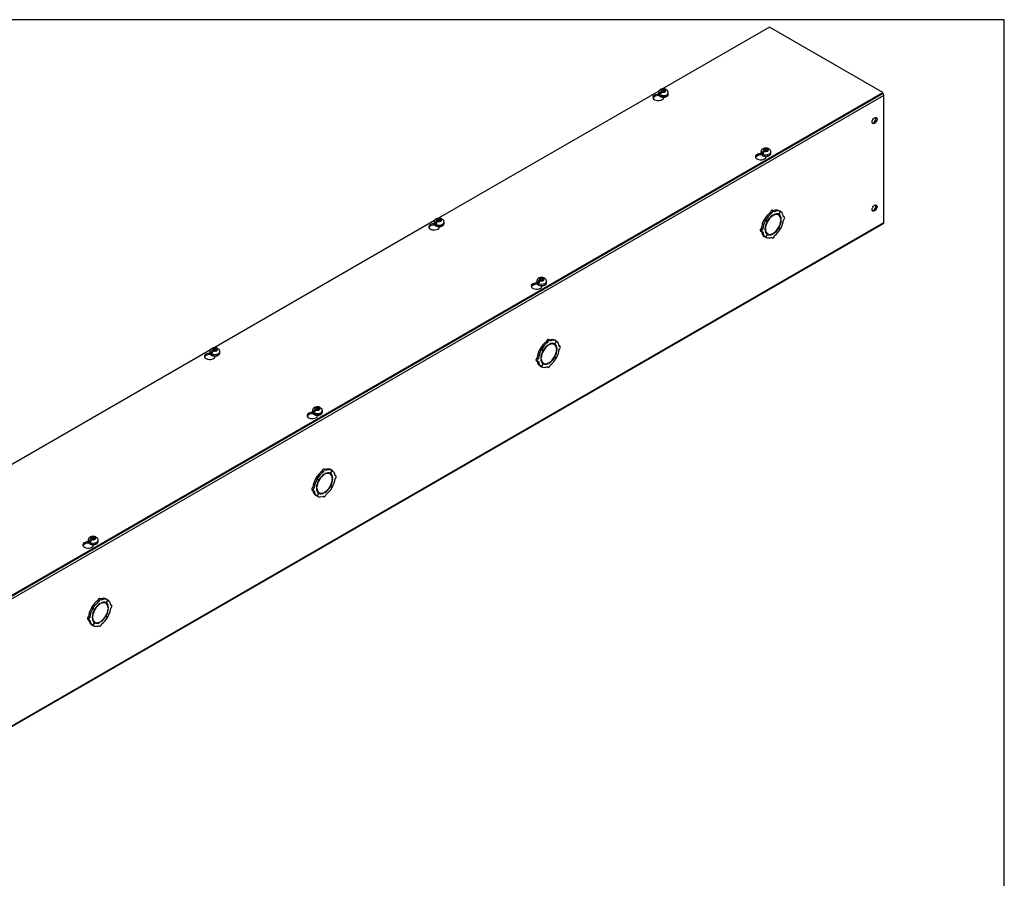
# Model space of a CAD drawing. Header units: inches. Extents: x 1 to 299, y -2 to 199.
# Tile 9 of 9: x 262 to 299, y 166 to 199. Entities that reach past the tile are written whole.
import ezdxf

# ---------------------------------------------------------------- set-up
doc = ezdxf.new("R2010")
doc.units = ezdxf.units.IN
doc.header["$MEASUREMENT"] = 0
for name, color, linetype in [('COM56308-3', 7, 'Continuous'), ('COM70723-5', 7, 'Continuous'), ('Default', 7, 'Continuous'), ('SCS19515', 7, 'Continuous')]:
    doc.layers.add(name, color=color, linetype=linetype)

# ---------------------------------------------------------------- blocks, each defined once
blk = doc.blocks.new('SE5')
at = {"layer": 'COM56308-3', "color": 7, "linetype": 'Continuous'}
for p, q in [((290.532, 198.645), (286.483, 196.308)), ((294.811, 196.175), (290.532, 198.645)), ((252.429, 171.705), (294.811, 196.175)), ((252.429, 171.659), (294.811, 196.128)), ((286.34, 196.225), (277.998, 191.409)), ((286.343, 196.053), (286.343, 196.061)), ((286.347, 196.055), (286.343, 196.053)), ((286.519, 195.968), (286.519, 195.997)), ((294.811, 196.128), (294.811, 196.175)), ((290.224, 193.812), (290.224, 193.82)), ((290.228, 193.814), (290.224, 193.812)), ((290.401, 193.728), (290.401, 193.756)), ((277.855, 191.326), (269.513, 186.51)), ((277.857, 191.154), (277.857, 191.162)), ((277.862, 191.156), (277.857, 191.154)), ((278.034, 191.069), (278.034, 191.098)), ((281.739, 188.913), (281.739, 188.921)), ((281.743, 188.915), (281.739, 188.913)), ((281.915, 188.829), (281.915, 188.857)), ((269.369, 186.427), (261.027, 181.611)), ((269.372, 186.255), (269.372, 186.263)), ((269.377, 186.257), (269.372, 186.255)), ((269.549, 186.17), (269.549, 186.199)), ((273.253, 184.014), (273.253, 184.022)), ((273.258, 184.016), (273.253, 184.014)), ((273.43, 183.93), (273.43, 183.958)), ((264.768, 179.115), (264.768, 179.123)), ((264.773, 179.117), (264.768, 179.115)), ((264.945, 179.031), (264.945, 179.059))]:
    blk.add_line(p, q, dxfattribs=at)
for centre, start_param, end_param in [((286.318, 195.983), 1.535805, 6.405229), ((286.318, 195.936), 1.448753, 2.938903), ((290.199, 193.742), 1.535805, 6.405229), ((290.199, 193.695), 1.448753, 2.941717), ((277.833, 191.084), 1.535805, 6.405229), ((277.833, 191.037), 1.448753, 2.938903), ((281.714, 188.843), 1.535805, 6.405229), ((281.714, 188.796), 1.448753, 2.941717), ((269.347, 186.185), 1.535805, 6.405229), ((269.347, 186.138), 1.448753, 2.938903), ((273.229, 183.944), 1.535805, 6.405229), ((273.229, 183.897), 1.448753, 2.941717), ((264.743, 179.045), 1.535805, 6.405229), ((264.743, 178.998), 1.448753, 2.941717)]:
    blk.add_ellipse(centre, major_axis=(0.203, 0), ratio=0.57735, start_param=start_param, end_param=end_param, dxfattribs=at)
at = {"layer": 'COM70723-5', "color": 7, "linetype": 'Continuous'}
for p, q in [((294.855, 196.058), (252.429, 171.563)), ((294.855, 191.253), (294.855, 196.058)), ((290.122, 193.804), (290.012, 193.74)), ((290.619, 191.608), (290.568, 191.637)), ((290.649, 191.505), (290.633, 191.514)), ((290.695, 191.687), (290.644, 191.717)), ((290.649, 191.505), (290.649, 191.525)), ((290.677, 191.542), (290.677, 191.521)), ((290.87, 191.534), (290.819, 191.563)), ((290.943, 191.664), (290.881, 191.556)), ((290.883, 191.555), (290.881, 191.556)), ((290.883, 191.555), (290.946, 191.663)), ((290.943, 191.664), (290.892, 191.694)), ((290.946, 191.663), (290.943, 191.664)), ((252.411, 166.719), (294.837, 191.214)), ((252.429, 166.758), (294.855, 191.253)), ((290.381, 191.337), (290.33, 191.366)), ((290.33, 191.366), (290.393, 191.331)), ((290.383, 191.341), (290.332, 191.371)), ((290.395, 191.334), (290.332, 191.371)), ((290.381, 191.337), (290.444, 191.301)), ((290.446, 191.305), (290.383, 191.341)), ((290.444, 191.301), (290.393, 191.331)), ((290.446, 191.305), (290.395, 191.334)), ((290.972, 191.371), (290.953, 191.382)), ((290.955, 191.361), (290.972, 191.371)), ((290.972, 191.339), (290.955, 191.328)), ((291.09, 191.459), (291.056, 191.479)), ((290.186, 190.924), (290.237, 190.894)), ((290.268, 190.999), (290.217, 191.029)), ((290.354, 191.015), (290.372, 191.025)), ((290.372, 190.992), (290.354, 190.982)), ((290.372, 191.025), (290.356, 191.034)), ((290.444, 190.798), (290.381, 190.69)), ((290.383, 190.689), (290.446, 190.797)), ((290.406, 190.849), (290.457, 190.819)), ((290.446, 190.797), (290.444, 190.798)), ((290.649, 190.812), (290.63, 190.823)), ((290.649, 190.812), (290.649, 190.832)), ((290.677, 190.848), (290.677, 190.828)), ((290.881, 191.049), (290.869, 191.056)), ((290.883, 191.052), (290.871, 191.059)), ((290.881, 191.049), (290.943, 191.012)), ((290.946, 191.016), (290.883, 191.052)), ((290.381, 190.69), (290.33, 190.72)), ((290.383, 190.689), (290.381, 190.69)), ((290.598, 190.686), (290.632, 190.666)), ((281.636, 188.905), (281.526, 188.841)), ((282.134, 186.709), (282.083, 186.738)), ((282.209, 186.788), (282.158, 186.818)), ((282.384, 186.635), (282.333, 186.664)), ((282.458, 186.765), (282.396, 186.657)), ((282.398, 186.656), (282.396, 186.657)), ((282.398, 186.656), (282.461, 186.764)), ((282.458, 186.765), (282.407, 186.795)), ((282.461, 186.764), (282.458, 186.765)), ((281.896, 186.438), (281.845, 186.467)), ((281.845, 186.467), (281.907, 186.432)), ((281.898, 186.442), (281.847, 186.472)), ((281.909, 186.435), (281.847, 186.472)), ((281.896, 186.438), (281.958, 186.402)), ((281.96, 186.406), (281.898, 186.442)), ((281.958, 186.402), (281.907, 186.432)), ((281.96, 186.406), (281.909, 186.435)), ((282.164, 186.606), (282.147, 186.615)), ((282.164, 186.606), (282.164, 186.626)), ((282.192, 186.643), (282.192, 186.622)), ((282.487, 186.472), (282.468, 186.484)), ((282.469, 186.462), (282.487, 186.472)), ((282.487, 186.44), (282.469, 186.43)), ((282.605, 186.56), (282.57, 186.58)), ((281.701, 186.025), (281.752, 185.995)), ((281.783, 186.1), (281.732, 186.13)), ((281.869, 186.116), (281.887, 186.126)), ((281.887, 186.093), (281.869, 186.083)), ((281.887, 186.126), (281.87, 186.135)), ((281.921, 185.95), (281.972, 185.92)), ((282.164, 185.913), (282.145, 185.924)), ((282.164, 185.913), (282.164, 185.933)), ((282.192, 185.949), (282.192, 185.929)), ((282.396, 186.15), (282.383, 186.157)), ((282.398, 186.153), (282.385, 186.16)), ((282.396, 186.15), (282.458, 186.113)), ((282.461, 186.117), (282.398, 186.153)), ((281.896, 185.791), (281.845, 185.821)), ((281.958, 185.899), (281.896, 185.791)), ((281.898, 185.79), (281.896, 185.791)), ((281.898, 185.79), (281.96, 185.898)), ((281.96, 185.898), (281.958, 185.899)), ((282.113, 185.787), (282.147, 185.767)), ((273.151, 184.006), (273.041, 183.942)), ((273.649, 181.81), (273.598, 181.839)), ((273.724, 181.889), (273.673, 181.919)), ((273.973, 181.866), (273.911, 181.758)), ((273.912, 181.757), (273.975, 181.865)), ((273.973, 181.866), (273.922, 181.896)), ((273.975, 181.865), (273.973, 181.866)), ((273.41, 181.539), (273.359, 181.568)), ((273.359, 181.568), (273.422, 181.533)), ((273.413, 181.543), (273.362, 181.573)), ((273.424, 181.536), (273.362, 181.573)), ((273.41, 181.539), (273.473, 181.503)), ((273.475, 181.507), (273.413, 181.543)), ((273.473, 181.503), (273.422, 181.533)), ((273.475, 181.507), (273.424, 181.536)), ((273.679, 181.707), (273.662, 181.716)), ((273.679, 181.707), (273.679, 181.727)), ((273.707, 181.744), (273.707, 181.723)), ((273.899, 181.736), (273.848, 181.765)), ((273.912, 181.757), (273.911, 181.758)), ((274.002, 181.573), (273.983, 181.585)), ((273.984, 181.563), (274.002, 181.573)), ((274.002, 181.541), (273.984, 181.531)), ((274.119, 181.661), (274.085, 181.681)), ((273.215, 181.126), (273.266, 181.096)), ((273.297, 181.201), (273.247, 181.231)), ((273.384, 181.217), (273.401, 181.227)), ((273.401, 181.194), (273.384, 181.184)), ((273.401, 181.227), (273.385, 181.236)), ((273.911, 181.251), (273.898, 181.258)), ((273.912, 181.254), (273.9, 181.261)), ((273.911, 181.251), (273.973, 181.214)), ((273.975, 181.218), (273.912, 181.254)), ((273.41, 180.892), (273.359, 180.922)), ((273.473, 181), (273.41, 180.892)), ((273.413, 180.891), (273.41, 180.892)), ((273.413, 180.891), (273.475, 180.999)), ((273.436, 181.051), (273.487, 181.021)), ((273.475, 180.999), (273.473, 181)), ((273.627, 180.888), (273.662, 180.868)), ((273.679, 181.014), (273.659, 181.025)), ((273.679, 181.014), (273.679, 181.034)), ((273.707, 181.05), (273.707, 181.03)), ((264.666, 179.107), (264.556, 179.043)), ((265.239, 176.99), (265.188, 177.02)), ((265.488, 176.968), (265.425, 176.859)), ((265.427, 176.858), (265.49, 176.966)), ((265.488, 176.968), (265.437, 176.997)), ((265.49, 176.966), (265.488, 176.968)), ((264.925, 176.64), (264.874, 176.669)), ((264.874, 176.669), (264.937, 176.634)), ((264.927, 176.644), (264.877, 176.674)), ((264.939, 176.637), (264.877, 176.674)), ((264.925, 176.64), (264.988, 176.604)), ((264.99, 176.608), (264.927, 176.644)), ((264.988, 176.604), (264.937, 176.634)), ((264.99, 176.608), (264.939, 176.637)), ((265.163, 176.911), (265.112, 176.94)), ((265.193, 176.808), (265.177, 176.817)), ((265.193, 176.808), (265.193, 176.828)), ((265.222, 176.845), (265.222, 176.824)), ((265.414, 176.837), (265.363, 176.866)), ((265.427, 176.858), (265.425, 176.859)), ((265.517, 176.674), (265.497, 176.686)), ((265.499, 176.664), (265.517, 176.674)), ((265.517, 176.642), (265.499, 176.632)), ((265.634, 176.762), (265.6, 176.782)), ((264.73, 176.227), (264.781, 176.197)), ((264.812, 176.302), (264.761, 176.332)), ((264.898, 176.318), (264.916, 176.328)), ((264.916, 176.295), (264.898, 176.285)), ((264.916, 176.328), (264.9, 176.337)), ((265.425, 176.352), (265.413, 176.359)), ((265.427, 176.355), (265.415, 176.362)), ((265.425, 176.352), (265.488, 176.315)), ((265.49, 176.319), (265.427, 176.355)), ((264.925, 175.993), (264.874, 176.023)), ((264.988, 176.101), (264.925, 175.993)), ((264.927, 175.992), (264.925, 175.993)), ((264.927, 175.992), (264.99, 176.1)), ((264.95, 176.152), (265.001, 176.122)), ((264.99, 176.1), (264.988, 176.101)), ((265.142, 175.989), (265.176, 175.969)), ((265.193, 176.115), (265.174, 176.126)), ((265.193, 176.115), (265.193, 176.135)), ((265.222, 176.151), (265.222, 176.131))]:
    blk.add_line(p, q, dxfattribs=at)
for centre, major_axis, start_param, end_param in [((294.794, 196.093), (0.043, -0.0745), 0.785398, 2.079418), ((294.461, 195.131), (0.066, 0.115), 3.44948, 5.975298), ((294.461, 191.818), (0.066, 0.115), 3.44948, 5.975298), ((290.612, 191.206), (0.281, 0.487), 0.896739, 1.566433), ((290.663, 191.177), (-0.206, -0.357), 3.975495, 5.449283), ((290.663, 191.177), (0.281, 0.487), 0.896739, 1.566433), ((290.663, 191.177), (0.219, 0.379), 0.831128, 1.566433), ((290.612, 191.662), (-0.0313, -0.0541), 3.141593, 5.497787), ((290.663, 191.633), (-0.0313, -0.0541), 2.356194, 5.497787), ((290.663, 191.177), (-0.206, -0.357), 2.404698, 3.878487), ((290.663, 191.177), (0.219, 0.379), 0.004363, 0.739668), ((290.612, 191.206), (0.281, 0.487), 0.004363, 0.620067), ((290.663, 191.177), (0.281, 0.487), 0.004363, 0.674057), ((290.612, 191.206), (-0.206, -0.357), 3.141593, 3.271499), ((290.612, 191.206), (0.219, 0.379), 5.920402, 6.166551), ((290.663, 191.177), (0.219, 0.379), 5.543517, 6.278822), ((290.663, 191.177), (0.281, 0.487), 5.609128, 6.278822), ((290.612, 191.206), (-0.281, -0.487), 4.716752, 5.386446), ((290.663, 191.177), (-0.281, -0.487), 4.716752, 5.386446), ((290.663, 191.177), (-0.219, -0.379), 4.716752, 5.452057), ((290.612, 191.206), (-0.206, -0.357), 4.707761, 4.717017), ((290.663, 191.177), (0.206, 0.357), 3.975495, 5.449283), ((290.663, 191.177), (0.219, 0.379), 4.716752, 5.452057), ((290.663, 191.177), (0.281, 0.487), 4.716752, 5.386446), ((291.059, 191.405), (-0.0312, -0.0541), 0.785398, 3.926991), ((294.794, 191.288), (-0.043, 0.0745), 3.141593, 3.926991), ((290.217, 190.978), (0.0313, 0.0541), 0.785398, 3.141593), ((290.612, 191.206), (-0.281, -0.487), 5.663118, 6.278822), ((290.268, 190.948), (0.0313, 0.0541), 0.785398, 3.926991), ((290.663, 191.177), (-0.281, -0.487), 5.609128, 6.278822), ((290.663, 191.177), (-0.219, -0.379), 5.543517, 6.278822), ((290.663, 191.177), (0.206, 0.357), 2.404698, 3.878487), ((290.612, 191.206), (0.206, 0.357), 3.011687, 3.141593), ((290.612, 191.206), (-0.219, -0.379), 0.116634, 0.362783), ((290.663, 191.177), (-0.219, -0.379), 0.004363, 0.739668), ((290.663, 191.177), (-0.219, -0.379), 0.831128, 1.566433), ((290.663, 191.177), (-0.281, -0.487), 0.896739, 1.566433), ((290.663, 191.177), (-0.281, -0.487), 0.004363, 0.674057), ((290.663, 190.72), (0.0313, 0.0541), 2.356194, 5.497787), ((282.127, 186.307), (0.281, 0.487), 0.896739, 1.566433), ((282.178, 186.278), (0.281, 0.487), 0.896739, 1.566433), ((282.127, 186.763), (-0.0313, -0.0541), 3.141593, 5.497787), ((282.178, 186.734), (-0.0313, -0.0541), 2.356194, 5.497787), ((282.178, 186.278), (-0.206, -0.357), 2.404698, 3.878487), ((282.178, 186.278), (0.219, 0.379), 0.004363, 0.739668), ((282.127, 186.307), (0.281, 0.487), 0.004363, 0.620067), ((282.178, 186.278), (0.281, 0.487), 0.004363, 0.674057), ((282.127, 186.307), (-0.206, -0.357), 3.141593, 3.271499), ((282.127, 186.307), (0.219, 0.379), 5.920402, 6.166551), ((282.178, 186.278), (0.219, 0.379), 5.543517, 6.278822), ((282.178, 186.278), (0.281, 0.487), 5.609128, 6.278822), ((282.127, 186.307), (-0.281, -0.487), 4.716752, 5.386446), ((282.178, 186.278), (-0.281, -0.487), 4.716752, 5.386446), ((282.178, 186.278), (-0.219, -0.379), 4.716752, 5.452057), ((282.178, 186.278), (-0.206, -0.357), 3.975495, 5.449283), ((282.127, 186.307), (-0.206, -0.357), 4.707761, 4.717017), ((282.178, 186.278), (0.219, 0.379), 0.831128, 1.566433), ((282.178, 186.278), (0.206, 0.357), 3.975495, 5.449283), ((282.178, 186.278), (0.219, 0.379), 4.716752, 5.452057), ((282.178, 186.278), (0.281, 0.487), 4.716752, 5.386446), ((282.573, 186.506), (-0.0313, -0.0541), 0.785398, 3.926991), ((281.732, 186.079), (0.0313, 0.0541), 0.785398, 3.141593), ((282.127, 186.307), (-0.281, -0.487), 5.663118, 6.278822), ((281.783, 186.049), (0.0313, 0.0541), 0.785398, 3.926991), ((282.178, 186.278), (-0.281, -0.487), 5.609128, 6.278822), ((282.178, 186.278), (-0.219, -0.379), 5.543517, 6.278822), ((282.178, 186.278), (0.206, 0.357), 2.404698, 3.878487), ((282.127, 186.307), (0.206, 0.357), 3.011687, 3.141593), ((282.127, 186.307), (-0.219, -0.379), 0.116634, 0.362783), ((282.178, 186.278), (-0.219, -0.379), 0.004363, 0.739668), ((282.178, 186.278), (-0.219, -0.379), 0.831128, 1.566433), ((282.178, 186.278), (-0.281, -0.487), 0.896739, 1.566433), ((282.178, 186.278), (-0.281, -0.487), 0.004363, 0.674057), ((282.178, 185.821), (0.0312, 0.0541), 2.356194, 5.497787), ((273.642, 181.408), (0.281, 0.487), 0.896739, 1.566433), ((273.693, 181.379), (0.281, 0.487), 0.896739, 1.566433), ((273.642, 181.864), (-0.0312, -0.0541), 3.141593, 5.497787), ((273.693, 181.835), (-0.0312, -0.0541), 2.356194, 5.497787), ((273.642, 181.408), (0.281, 0.487), 0.004363, 0.620067), ((273.693, 181.379), (0.281, 0.487), 0.004363, 0.674057), ((273.693, 181.379), (0.281, 0.487), 5.609128, 6.278822), ((273.642, 181.408), (-0.281, -0.487), 4.716752, 5.386446), ((273.693, 181.379), (-0.281, -0.487), 4.716752, 5.386446), ((273.693, 181.379), (-0.219, -0.379), 4.716752, 5.452057), ((273.693, 181.379), (-0.206, -0.357), 3.975495, 5.449283), ((273.642, 181.408), (-0.206, -0.357), 4.707761, 4.717017), ((273.693, 181.379), (0.219, 0.379), 0.831128, 1.566433), ((273.693, 181.379), (-0.206, -0.357), 2.404698, 3.878487), ((273.693, 181.379), (0.219, 0.379), 0.004363, 0.739668), ((273.693, 181.379), (0.206, 0.357), 3.975495, 5.449283), ((273.642, 181.408), (-0.206, -0.357), 3.141593, 3.271499), ((273.642, 181.408), (0.219, 0.379), 5.920402, 6.166551), ((273.693, 181.379), (0.219, 0.379), 5.543517, 6.278822), ((273.693, 181.379), (0.219, 0.379), 4.716752, 5.452057), ((273.693, 181.379), (0.281, 0.487), 4.716752, 5.386446), ((274.088, 181.607), (-0.0313, -0.0541), 0.785398, 3.926991), ((273.247, 181.18), (0.0313, 0.0541), 0.785398, 3.141593), ((273.642, 181.408), (-0.281, -0.487), 5.663118, 6.278822), ((273.297, 181.15), (0.0312, 0.0541), 0.785398, 3.926991), ((273.693, 181.379), (-0.281, -0.487), 5.609128, 6.278822), ((273.693, 181.379), (-0.219, -0.379), 5.543517, 6.278822), ((273.693, 181.379), (0.206, 0.357), 2.404698, 3.878487), ((273.642, 181.408), (0.206, 0.357), 3.011687, 3.141593), ((273.693, 181.379), (-0.219, -0.379), 0.831128, 1.566433), ((273.693, 181.379), (-0.281, -0.487), 0.896739, 1.566433), ((273.693, 181.379), (-0.281, -0.487), 0.004363, 0.674057), ((273.642, 181.408), (-0.219, -0.379), 0.116634, 0.362783), ((273.693, 181.379), (-0.219, -0.379), 0.004363, 0.739668), ((273.693, 180.922), (0.0312, 0.0541), 2.356194, 5.497787), ((265.157, 176.966), (-0.0313, -0.0541), 3.141593, 5.497787), ((265.207, 176.936), (-0.0312, -0.0541), 2.356194, 5.497787), ((265.157, 176.509), (0.281, 0.487), 0.004363, 0.620067), ((265.207, 176.48), (0.281, 0.487), 0.004363, 0.674057), ((265.207, 176.48), (0.281, 0.487), 5.609128, 6.278822), ((265.157, 176.509), (-0.281, -0.487), 4.716752, 5.386446), ((265.207, 176.48), (-0.281, -0.487), 4.716752, 5.386446), ((265.157, 176.509), (0.281, 0.487), 0.896739, 1.566433), ((265.207, 176.48), (-0.219, -0.379), 4.716752, 5.452057), ((265.207, 176.48), (-0.206, -0.357), 3.975495, 5.449283), ((265.207, 176.48), (0.281, 0.487), 0.896739, 1.566433), ((265.157, 176.509), (-0.206, -0.357), 4.707761, 4.717017), ((265.207, 176.48), (0.219, 0.379), 0.831128, 1.566433), ((265.207, 176.48), (-0.206, -0.357), 2.404698, 3.878487), ((265.207, 176.48), (0.219, 0.379), 0.004363, 0.739668), ((265.207, 176.48), (0.206, 0.357), 3.975495, 5.449283), ((265.157, 176.509), (-0.206, -0.357), 3.141593, 3.271499), ((265.157, 176.509), (0.219, 0.379), 5.920402, 6.166551), ((265.207, 176.48), (0.219, 0.379), 5.543517, 6.278822), ((265.207, 176.48), (0.219, 0.379), 4.716752, 5.452057), ((265.207, 176.48), (0.281, 0.487), 4.716752, 5.386446), ((265.603, 176.708), (-0.0313, -0.0541), 0.785398, 3.926991), ((264.761, 176.281), (0.0313, 0.0541), 0.785398, 3.141593), ((264.812, 176.251), (0.0312, 0.0541), 0.785398, 3.926991), ((265.207, 176.48), (-0.219, -0.379), 5.543517, 6.278822), ((265.207, 176.48), (0.206, 0.357), 2.404698, 3.878487), ((265.207, 176.48), (-0.219, -0.379), 0.831128, 1.566433), ((265.207, 176.48), (-0.281, -0.487), 0.896739, 1.566433), ((265.157, 176.509), (-0.281, -0.487), 5.663118, 6.278822), ((265.207, 176.48), (-0.281, -0.487), 5.609128, 6.278822), ((265.157, 176.509), (0.206, 0.357), 3.011687, 3.141593), ((265.207, 176.48), (-0.281, -0.487), 0.004363, 0.674057), ((265.157, 176.509), (-0.219, -0.379), 0.116634, 0.362783), ((265.207, 176.48), (-0.219, -0.379), 0.004363, 0.739668), ((265.207, 176.023), (0.0312, 0.0541), 2.356194, 5.497787)]:
    blk.add_ellipse(centre, major_axis=major_axis, ratio=0.57735, start_param=start_param, end_param=end_param, dxfattribs=at)
for centre, major_axis in [((294.502, 195.108), (0.067, 0.115)), ((294.502, 191.795), (0.066, 0.115))]:
    blk.add_ellipse(centre, major_axis=major_axis, ratio=0.57735, dxfattribs=at)
at = {"layer": 'SCS19515', "color": 7, "linetype": 'Continuous'}
for p, q in [((286.323, 196.163), (286.323, 196.114)), ((286.43, 196.154), (286.359, 196.113)), ((286.454, 196.229), (286.423, 196.211)), ((286.454, 196.269), (286.524, 196.269)), ((286.454, 196.229), (286.454, 196.269)), ((286.454, 196.229), (286.454, 196.178)), ((286.454, 196.208), (286.524, 196.208)), ((286.466, 196.187), (286.497, 196.204)), ((286.566, 196.204), (286.497, 196.204)), ((286.555, 196.287), (286.524, 196.269)), ((286.524, 196.208), (286.524, 196.269)), ((286.566, 196.232), (286.524, 196.208)), ((286.566, 196.244), (286.597, 196.262)), ((286.566, 196.244), (286.566, 196.204)), ((286.698, 196.114), (286.698, 196.163)), ((290.204, 193.922), (290.204, 193.873)), ((290.312, 193.913), (290.24, 193.872)), ((290.335, 193.988), (290.305, 193.97)), ((290.335, 194.028), (290.405, 194.028)), ((290.335, 193.988), (290.335, 194.028)), ((290.335, 193.988), (290.335, 193.937)), ((290.335, 193.967), (290.405, 193.967)), ((290.347, 193.946), (290.378, 193.963)), ((290.447, 193.963), (290.378, 193.963)), ((290.436, 194.046), (290.405, 194.028)), ((290.405, 193.967), (290.405, 194.028)), ((290.447, 193.991), (290.405, 193.967)), ((290.447, 194.004), (290.478, 194.021)), ((290.447, 194.004), (290.447, 193.963)), ((290.579, 193.873), (290.579, 193.922)), ((277.837, 191.264), (277.837, 191.215)), ((277.945, 191.255), (277.874, 191.214)), ((277.969, 191.33), (277.938, 191.312)), ((277.969, 191.37), (278.038, 191.37)), ((277.969, 191.33), (277.969, 191.37)), ((277.969, 191.33), (277.969, 191.279)), ((277.969, 191.309), (278.038, 191.309)), ((277.98, 191.288), (278.011, 191.305)), ((278.081, 191.305), (278.011, 191.305)), ((278.069, 191.388), (278.038, 191.37)), ((278.038, 191.309), (278.038, 191.37)), ((278.081, 191.333), (278.038, 191.309)), ((278.081, 191.346), (278.112, 191.363)), ((278.081, 191.346), (278.081, 191.305)), ((278.212, 191.215), (278.212, 191.264)), ((281.719, 189.023), (281.719, 188.974)), ((281.826, 189.014), (281.755, 188.973)), ((281.85, 189.089), (281.819, 189.071)), ((281.85, 189.129), (281.92, 189.129)), ((281.85, 189.089), (281.85, 189.129)), ((281.85, 189.089), (281.85, 189.038)), ((281.85, 189.068), (281.92, 189.068)), ((281.862, 189.047), (281.893, 189.064)), ((281.962, 189.064), (281.893, 189.064)), ((281.951, 189.147), (281.92, 189.129)), ((281.92, 189.068), (281.92, 189.129)), ((281.962, 189.092), (281.92, 189.068)), ((281.962, 189.105), (281.993, 189.122)), ((281.962, 189.105), (281.962, 189.064)), ((282.094, 188.974), (282.094, 189.023)), ((269.352, 186.365), (269.352, 186.316)), ((269.46, 186.356), (269.388, 186.315)), ((269.484, 186.431), (269.453, 186.413)), ((269.484, 186.471), (269.553, 186.471)), ((269.484, 186.431), (269.484, 186.471)), ((269.484, 186.431), (269.484, 186.38)), ((269.484, 186.41), (269.553, 186.41)), ((269.495, 186.389), (269.526, 186.406)), ((269.596, 186.406), (269.526, 186.406)), ((269.584, 186.489), (269.553, 186.471)), ((269.553, 186.41), (269.553, 186.471)), ((269.596, 186.434), (269.553, 186.41)), ((269.596, 186.447), (269.626, 186.464)), ((269.596, 186.447), (269.596, 186.406)), ((269.727, 186.316), (269.727, 186.365)), ((273.233, 184.124), (273.233, 184.075)), ((273.341, 184.115), (273.27, 184.074)), ((273.365, 184.19), (273.334, 184.172)), ((273.365, 184.23), (273.434, 184.23)), ((273.365, 184.19), (273.365, 184.23)), ((273.365, 184.19), (273.365, 184.139)), ((273.365, 184.169), (273.434, 184.169)), ((273.377, 184.148), (273.407, 184.165)), ((273.477, 184.165), (273.407, 184.165)), ((273.465, 184.248), (273.434, 184.23)), ((273.434, 184.169), (273.434, 184.23)), ((273.477, 184.193), (273.434, 184.169)), ((273.477, 184.206), (273.508, 184.223)), ((273.477, 184.206), (273.477, 184.165)), ((273.608, 184.075), (273.608, 184.124)), ((264.748, 179.225), (264.748, 179.176)), ((264.856, 179.216), (264.784, 179.175)), ((264.88, 179.291), (264.849, 179.273)), ((264.88, 179.331), (264.949, 179.331)), ((264.88, 179.291), (264.88, 179.331)), ((264.88, 179.291), (264.88, 179.24)), ((264.88, 179.27), (264.949, 179.27)), ((264.891, 179.249), (264.922, 179.267)), ((264.992, 179.267), (264.922, 179.267)), ((264.98, 179.349), (264.949, 179.331)), ((264.949, 179.27), (264.949, 179.331)), ((264.992, 179.294), (264.949, 179.27)), ((264.992, 179.307), (265.022, 179.324)), ((264.992, 179.307), (264.992, 179.267)), ((265.123, 179.176), (265.123, 179.225))]:
    blk.add_line(p, q, dxfattribs=at)
for centre, radius, start, end in [((286.501, 196.09), 0.144, 122.6431, 170.9725), ((286.543, 196.066), 0.144, 122.6435, 170.9722), ((286.572, 196.165), 0.125, 359.3836, 52.6498), ((290.382, 193.849), 0.144, 122.6431, 170.9725), ((290.425, 193.825), 0.144, 122.6435, 170.9722), ((290.453, 193.924), 0.125, 359.3836, 52.6498), ((278.016, 191.191), 0.144, 122.6431, 170.9725), ((278.058, 191.167), 0.144, 122.6435, 170.9722), ((278.087, 191.266), 0.125, 359.3836, 52.6498), ((281.897, 188.95), 0.144, 122.6431, 170.9725), ((281.939, 188.926), 0.144, 122.6435, 170.9722), ((281.968, 189.025), 0.125, 359.3836, 52.6498), ((269.53, 186.292), 0.144, 122.6431, 170.9725), ((269.573, 186.268), 0.144, 122.6435, 170.9722), ((269.601, 186.367), 0.125, 359.3836, 52.6498), ((273.412, 184.051), 0.144, 122.6431, 170.9725), ((273.454, 184.027), 0.144, 122.6435, 170.9722), ((273.483, 184.126), 0.125, 359.3836, 52.6498), ((264.926, 179.152), 0.144, 122.6431, 170.9725), ((264.969, 179.128), 0.144, 122.6435, 170.9722), ((264.997, 179.227), 0.125, 359.3836, 52.6498)]:
    blk.add_arc(centre, radius, start, end, dxfattribs=at)
for centre, major_axis, start_param, end_param in [((286.51, 196.163), (0.187, 0), 3.141683, 6.283185), ((286.51, 196.114), (-0.187, 0), 0, 3.141593), ((286.51, 196.175), (-0.186, 0), 0.623612, 0.947184), ((286.51, 196.237), (0.0975, 0), 1.098165, 3.614224), ((286.51, 196.237), (-0.0975, 0), 1.098165, 3.614224), ((286.51, 196.163), (0.187, 0), 0, 0.000524), ((290.391, 193.922), (0.187, 0), 3.141683, 6.283185), ((290.391, 193.873), (-0.187, 0), 0, 3.141593), ((290.391, 193.935), (-0.186, 0), 0.623612, 0.947184), ((290.391, 193.996), (0.0975, 0), 1.098165, 3.614224), ((290.391, 193.996), (-0.0975, 0), 1.098165, 3.614224), ((290.391, 193.922), (0.187, 0), 0, 0.000524), ((278.025, 191.264), (0.188, 0), 3.141683, 6.283185), ((278.025, 191.215), (-0.188, 0), 0, 3.141593), ((278.025, 191.276), (-0.186, 0), 0.623612, 0.947184), ((278.025, 191.338), (0.0975, 0), 1.098165, 3.614224), ((278.025, 191.338), (-0.0975, 0), 1.098165, 3.614224), ((278.025, 191.264), (0.188, 0), 0, 0.000524), ((281.906, 189.023), (0.188, 0), 3.141683, 6.283185), ((281.906, 188.974), (-0.187, 0), 0, 3.141593), ((281.906, 189.036), (-0.186, 0), 0.623612, 0.947184), ((281.906, 189.097), (0.0975, 0), 1.098165, 3.614224), ((281.906, 189.097), (-0.0975, 0), 1.098165, 3.614224), ((281.906, 189.023), (0.188, 0), 0, 0.000524), ((269.54, 186.365), (0.187, 0), 3.141683, 6.283185), ((269.54, 186.316), (-0.187, 0), 0, 3.141593), ((269.54, 186.377), (-0.186, 0), 0.623612, 0.947184), ((269.54, 186.439), (0.0975, 0), 1.098165, 3.614224), ((269.54, 186.439), (-0.0975, 0), 1.098165, 3.614224), ((269.54, 186.365), (0.187, 0), 0, 0.000524), ((273.421, 184.124), (0.187, 0), 3.141683, 6.283185), ((273.421, 184.075), (-0.187, 0), 0, 3.141593), ((273.421, 184.137), (-0.186, 0), 0.623612, 0.947184), ((273.421, 184.198), (0.0975, 0), 1.098165, 3.614224), ((273.421, 184.198), (-0.0975, 0), 1.098165, 3.614224), ((273.421, 184.124), (0.187, 0), 0, 0.000524), ((264.936, 179.225), (0.188, 0), 3.141683, 6.283185), ((264.936, 179.299), (0.0975, 0), 1.098165, 3.614224), ((264.936, 179.299), (-0.0975, 0), 1.098165, 3.614224), ((264.936, 179.225), (0.188, 0), 0, 0.000524), ((264.936, 179.176), (-0.188, 0), 0, 3.141593), ((264.936, 179.238), (-0.186, 0), 0.623612, 0.947184)]:
    blk.add_ellipse(centre, major_axis=major_axis, ratio=0.57735, start_param=start_param, end_param=end_param, dxfattribs=at)
for points, knots in [([(286.323, 196.114), (286.323, 196.113), (286.322, 196.106), (286.326, 196.089), (286.335, 196.069), (286.351, 196.049), (286.371, 196.032), (286.397, 196.018), (286.427, 196.007), (286.46, 195.999), (286.494, 195.995), (286.529, 195.995), (286.563, 195.999), (286.596, 196.007), (286.625, 196.019), (286.652, 196.034), (286.672, 196.052), (286.687, 196.072), (286.696, 196.093), (286.697, 196.106), (286.697, 196.113)], [0, 0, 0, 0, 0.004974, 0.060124, 0.114868, 0.17102, 0.229563, 0.290001, 0.35118, 0.412255, 0.473139, 0.533939, 0.594822, 0.655919, 0.717429, 0.779508, 0.842098, 0.897785, 0.951267, 1, 1, 1, 1]), ([(286.597, 196.293), (286.594, 196.295), (286.582, 196.3), (286.556, 196.306), (286.522, 196.31), (286.487, 196.309), (286.452, 196.304), (286.419, 196.293), (286.391, 196.279), (286.367, 196.261), (286.347, 196.239), (286.333, 196.216), (286.324, 196.19), (286.323, 196.173), (286.323, 196.163)], [0, 0, 0, 0, 0.024935, 0.118527, 0.212927, 0.307783, 0.40402, 0.502787, 0.594108, 0.68142, 0.764212, 0.843854, 0.921768, 1, 1, 1, 1]), ([(286.619, 196.263), (286.618, 196.267), (286.617, 196.27), (286.615, 196.277), (286.613, 196.28), (286.609, 196.285), (286.607, 196.288), (286.602, 196.291), (286.599, 196.293), (286.594, 196.295), (286.59, 196.296), (286.584, 196.296), (286.58, 196.296), (286.573, 196.295), (286.57, 196.294), (286.562, 196.291), (286.558, 196.289), (286.555, 196.287)], [0, 0, 0, 0, 0.125, 0.125, 0.25, 0.25, 0.375, 0.375, 0.5, 0.5, 0.625, 0.625, 0.75, 0.75, 0.875, 0.875, 1, 1, 1, 1]), ([(286.597, 196.262), (286.601, 196.264), (286.605, 196.266), (286.612, 196.269), (286.616, 196.27), (286.623, 196.271), (286.626, 196.272), (286.633, 196.271), (286.636, 196.271), (286.642, 196.268), (286.645, 196.267), (286.647, 196.265), (286.648, 196.265), (286.648, 196.264)], [0, 0, 0, 0, 0.125, 0.125, 0.25, 0.25, 0.375, 0.375, 0.5, 0.5, 0.625, 0.625, 0.6404834, 0.6404834, 0.6404834, 0.6404834]), ([(290.204, 193.873), (290.204, 193.872), (290.203, 193.865), (290.207, 193.848), (290.217, 193.828), (290.232, 193.808), (290.253, 193.791), (290.278, 193.777), (290.308, 193.766), (290.341, 193.758), (290.375, 193.754), (290.41, 193.754), (290.444, 193.758), (290.477, 193.766), (290.507, 193.778), (290.533, 193.793), (290.554, 193.811), (290.568, 193.831), (290.577, 193.852), (290.578, 193.865), (290.579, 193.872)], [0, 0, 0, 0, 0.004974, 0.060124, 0.114868, 0.17102, 0.229563, 0.290001, 0.35118, 0.412255, 0.473139, 0.533939, 0.594822, 0.655919, 0.717429, 0.779508, 0.842098, 0.897785, 0.951267, 1, 1, 1, 1]), ([(290.478, 194.053), (290.475, 194.054), (290.463, 194.059), (290.437, 194.065), (290.403, 194.069), (290.368, 194.068), (290.333, 194.063), (290.301, 194.052), (290.272, 194.038), (290.248, 194.02), (290.229, 193.999), (290.215, 193.975), (290.206, 193.949), (290.205, 193.932), (290.204, 193.922)], [0, 0, 0, 0, 0.024935, 0.118527, 0.212927, 0.307783, 0.40402, 0.502787, 0.594108, 0.68142, 0.764212, 0.843854, 0.921768, 1, 1, 1, 1]), ([(290.5, 194.022), (290.5, 194.026), (290.499, 194.029), (290.496, 194.036), (290.494, 194.039), (290.491, 194.044), (290.488, 194.047), (290.483, 194.051), (290.481, 194.052), (290.475, 194.054), (290.472, 194.055), (290.465, 194.055), (290.462, 194.055), (290.455, 194.054), (290.451, 194.053), (290.443, 194.05), (290.44, 194.048), (290.436, 194.046)], [0, 0, 0, 0, 0.125, 0.125, 0.25, 0.25, 0.375, 0.375, 0.5, 0.5, 0.625, 0.625, 0.75, 0.75, 0.875, 0.875, 1, 1, 1, 1]), ([(290.478, 194.021), (290.482, 194.024), (290.486, 194.025), (290.493, 194.028), (290.497, 194.029), (290.504, 194.031), (290.508, 194.031), (290.514, 194.03), (290.517, 194.03), (290.523, 194.028), (290.526, 194.026), (290.529, 194.024), (290.529, 194.024), (290.529, 194.023)], [0, 0, 0, 0, 0.125, 0.125, 0.25, 0.25, 0.375, 0.375, 0.5, 0.5, 0.625, 0.625, 0.6404834, 0.6404834, 0.6404834, 0.6404834]), ([(277.838, 191.215), (277.838, 191.214), (277.837, 191.207), (277.841, 191.19), (277.85, 191.17), (277.866, 191.15), (277.886, 191.133), (277.912, 191.119), (277.942, 191.108), (277.974, 191.1), (278.009, 191.096), (278.043, 191.096), (278.078, 191.1), (278.11, 191.108), (278.14, 191.12), (278.166, 191.135), (278.187, 191.153), (278.202, 191.173), (278.211, 191.194), (278.212, 191.207), (278.212, 191.214)], [0, 0, 0, 0, 0.004974, 0.060124, 0.114868, 0.17102, 0.229563, 0.290001, 0.35118, 0.412255, 0.473139, 0.533939, 0.594822, 0.655919, 0.717429, 0.779508, 0.842098, 0.897785, 0.951267, 1, 1, 1, 1]), ([(278.111, 191.394), (278.108, 191.396), (278.097, 191.401), (278.071, 191.407), (278.037, 191.411), (278.001, 191.41), (277.967, 191.405), (277.934, 191.394), (277.905, 191.38), (277.881, 191.362), (277.862, 191.34), (277.848, 191.317), (277.839, 191.291), (277.838, 191.274), (277.838, 191.264)], [0, 0, 0, 0, 0.024935, 0.118527, 0.212927, 0.307783, 0.40402, 0.502787, 0.594108, 0.68142, 0.764212, 0.843854, 0.921768, 1, 1, 1, 1]), ([(278.134, 191.364), (278.133, 191.368), (278.132, 191.371), (278.129, 191.378), (278.128, 191.381), (278.124, 191.386), (278.122, 191.389), (278.117, 191.392), (278.114, 191.394), (278.108, 191.396), (278.105, 191.397), (278.099, 191.397), (278.095, 191.397), (278.088, 191.396), (278.084, 191.395), (278.077, 191.392), (278.073, 191.39), (278.069, 191.388)], [0, 0, 0, 0, 0.125, 0.125, 0.25, 0.25, 0.375, 0.375, 0.5, 0.5, 0.625, 0.625, 0.75, 0.75, 0.875, 0.875, 1, 1, 1, 1]), ([(278.112, 191.363), (278.115, 191.365), (278.119, 191.367), (278.127, 191.37), (278.13, 191.371), (278.137, 191.372), (278.141, 191.373), (278.148, 191.372), (278.151, 191.372), (278.157, 191.369), (278.159, 191.368), (278.162, 191.366), (278.162, 191.366), (278.163, 191.365)], [0, 0, 0, 0, 0.125, 0.125, 0.25, 0.25, 0.375, 0.375, 0.5, 0.5, 0.625, 0.625, 0.6404834, 0.6404834, 0.6404834, 0.6404834]), ([(281.719, 188.974), (281.719, 188.973), (281.718, 188.966), (281.722, 188.949), (281.731, 188.929), (281.747, 188.909), (281.767, 188.892), (281.793, 188.878), (281.823, 188.867), (281.856, 188.859), (281.89, 188.855), (281.925, 188.855), (281.959, 188.859), (281.992, 188.867), (282.021, 188.879), (282.048, 188.894), (282.068, 188.912), (282.083, 188.932), (282.092, 188.953), (282.093, 188.966), (282.093, 188.973)], [0, 0, 0, 0, 0.004974, 0.060124, 0.114868, 0.17102, 0.229563, 0.290001, 0.35118, 0.412255, 0.473139, 0.533939, 0.594822, 0.655919, 0.717429, 0.779508, 0.842098, 0.897785, 0.951267, 1, 1, 1, 1]), ([(281.993, 189.154), (281.99, 189.155), (281.978, 189.16), (281.952, 189.166), (281.918, 189.17), (281.883, 189.169), (281.848, 189.164), (281.815, 189.153), (281.787, 189.139), (281.763, 189.121), (281.743, 189.1), (281.729, 189.076), (281.72, 189.05), (281.719, 189.033), (281.719, 189.023)], [0, 0, 0, 0, 0.024935, 0.118527, 0.212927, 0.307783, 0.40402, 0.502787, 0.594108, 0.68142, 0.764212, 0.843854, 0.921768, 1, 1, 1, 1]), ([(282.015, 189.123), (282.014, 189.127), (282.013, 189.13), (282.011, 189.137), (282.009, 189.14), (282.005, 189.146), (282.003, 189.148), (281.998, 189.152), (281.995, 189.153), (281.99, 189.155), (281.986, 189.156), (281.98, 189.156), (281.976, 189.156), (281.969, 189.155), (281.966, 189.154), (281.958, 189.151), (281.954, 189.149), (281.951, 189.147)], [0, 0, 0, 0, 0.125, 0.125, 0.25, 0.25, 0.375, 0.375, 0.5, 0.5, 0.625, 0.625, 0.75, 0.75, 0.875, 0.875, 1, 1, 1, 1]), ([(281.993, 189.122), (281.997, 189.125), (282.001, 189.126), (282.008, 189.129), (282.012, 189.13), (282.019, 189.132), (282.022, 189.132), (282.029, 189.131), (282.032, 189.131), (282.038, 189.129), (282.041, 189.127), (282.043, 189.125), (282.044, 189.125), (282.044, 189.124)], [0, 0, 0, 0, 0.125, 0.125, 0.25, 0.25, 0.375, 0.375, 0.5, 0.5, 0.625, 0.625, 0.6404834, 0.6404834, 0.6404834, 0.6404834]), ([(269.352, 186.316), (269.352, 186.315), (269.351, 186.308), (269.355, 186.291), (269.365, 186.271), (269.38, 186.251), (269.401, 186.234), (269.427, 186.22), (269.456, 186.209), (269.489, 186.201), (269.523, 186.197), (269.558, 186.197), (269.592, 186.201), (269.625, 186.209), (269.655, 186.221), (269.681, 186.236), (269.702, 186.254), (269.716, 186.274), (269.725, 186.295), (269.726, 186.308), (269.727, 186.315)], [0, 0, 0, 0, 0.004974, 0.060124, 0.114868, 0.17102, 0.229563, 0.290001, 0.35118, 0.412255, 0.473139, 0.533939, 0.594822, 0.655919, 0.717429, 0.779508, 0.842098, 0.897785, 0.951267, 1, 1, 1, 1]), ([(269.626, 186.495), (269.623, 186.497), (269.611, 186.502), (269.585, 186.508), (269.551, 186.512), (269.516, 186.511), (269.481, 186.506), (269.449, 186.495), (269.42, 186.481), (269.396, 186.463), (269.377, 186.441), (269.363, 186.418), (269.354, 186.392), (269.353, 186.375), (269.352, 186.365)], [0, 0, 0, 0, 0.024935, 0.118527, 0.212927, 0.307783, 0.40402, 0.502787, 0.594108, 0.68142, 0.764212, 0.843854, 0.921768, 1, 1, 1, 1]), ([(269.648, 186.465), (269.648, 186.469), (269.647, 186.472), (269.644, 186.479), (269.643, 186.482), (269.639, 186.487), (269.636, 186.49), (269.632, 186.493), (269.629, 186.495), (269.623, 186.497), (269.62, 186.498), (269.613, 186.498), (269.61, 186.498), (269.603, 186.497), (269.599, 186.496), (269.592, 186.493), (269.588, 186.491), (269.584, 186.489)], [0, 0, 0, 0, 0.125, 0.125, 0.25, 0.25, 0.375, 0.375, 0.5, 0.5, 0.625, 0.625, 0.75, 0.75, 0.875, 0.875, 1, 1, 1, 1]), ([(269.626, 186.464), (269.63, 186.466), (269.634, 186.468), (269.641, 186.471), (269.645, 186.472), (269.652, 186.473), (269.656, 186.474), (269.662, 186.473), (269.665, 186.473), (269.671, 186.47), (269.674, 186.469), (269.677, 186.467), (269.677, 186.467), (269.677, 186.466)], [0, 0, 0, 0, 0.125, 0.125, 0.25, 0.25, 0.375, 0.375, 0.5, 0.5, 0.625, 0.625, 0.6404834, 0.6404834, 0.6404834, 0.6404834]), ([(273.234, 184.075), (273.234, 184.074), (273.233, 184.067), (273.237, 184.051), (273.246, 184.03), (273.262, 184.01), (273.282, 183.993), (273.308, 183.979), (273.338, 183.968), (273.37, 183.96), (273.405, 183.956), (273.439, 183.956), (273.474, 183.96), (273.506, 183.968), (273.536, 183.98), (273.562, 183.995), (273.583, 184.013), (273.598, 184.033), (273.607, 184.054), (273.608, 184.067), (273.608, 184.074)], [0, 0, 0, 0, 0.004974, 0.060124, 0.114868, 0.17102, 0.229563, 0.290001, 0.35118, 0.412255, 0.473139, 0.533939, 0.594822, 0.655919, 0.717429, 0.779508, 0.842098, 0.897785, 0.951267, 1, 1, 1, 1]), ([(273.507, 184.255), (273.504, 184.256), (273.493, 184.261), (273.467, 184.267), (273.433, 184.271), (273.397, 184.27), (273.363, 184.265), (273.33, 184.254), (273.301, 184.24), (273.277, 184.222), (273.258, 184.201), (273.244, 184.177), (273.235, 184.151), (273.234, 184.134), (273.234, 184.124)], [0, 0, 0, 0, 0.024935, 0.118527, 0.212927, 0.307783, 0.40402, 0.502787, 0.594108, 0.68142, 0.764212, 0.843854, 0.921768, 1, 1, 1, 1]), ([(273.53, 184.224), (273.529, 184.228), (273.528, 184.231), (273.525, 184.238), (273.524, 184.241), (273.52, 184.247), (273.518, 184.249), (273.513, 184.253), (273.51, 184.254), (273.504, 184.256), (273.501, 184.257), (273.495, 184.257), (273.491, 184.257), (273.484, 184.256), (273.48, 184.255), (273.473, 184.252), (273.469, 184.25), (273.465, 184.248)], [0, 0, 0, 0, 0.125, 0.125, 0.25, 0.25, 0.375, 0.375, 0.5, 0.5, 0.625, 0.625, 0.75, 0.75, 0.875, 0.875, 1, 1, 1, 1]), ([(273.508, 184.223), (273.511, 184.226), (273.515, 184.227), (273.523, 184.23), (273.526, 184.231), (273.534, 184.233), (273.537, 184.233), (273.544, 184.232), (273.547, 184.232), (273.553, 184.23), (273.555, 184.228), (273.558, 184.226), (273.558, 184.226), (273.559, 184.225)], [0, 0, 0, 0, 0.125, 0.125, 0.25, 0.25, 0.375, 0.375, 0.5, 0.5, 0.625, 0.625, 0.6404834, 0.6404834, 0.6404834, 0.6404834]), ([(265.022, 179.356), (265.019, 179.357), (265.007, 179.362), (264.981, 179.368), (264.947, 179.372), (264.912, 179.371), (264.877, 179.366), (264.845, 179.355), (264.816, 179.341), (264.792, 179.323), (264.773, 179.302), (264.759, 179.278), (264.75, 179.252), (264.749, 179.235), (264.748, 179.225)], [0, 0, 0, 0, 0.024935, 0.118527, 0.212927, 0.307783, 0.40402, 0.502787, 0.594108, 0.68142, 0.764212, 0.843854, 0.921768, 1, 1, 1, 1]), ([(265.044, 179.325), (265.044, 179.329), (265.043, 179.333), (265.04, 179.339), (265.039, 179.342), (265.035, 179.348), (265.033, 179.35), (265.028, 179.354), (265.025, 179.355), (265.019, 179.357), (265.016, 179.358), (265.009, 179.358), (265.006, 179.358), (264.999, 179.357), (264.995, 179.356), (264.988, 179.353), (264.984, 179.351), (264.98, 179.349)], [0, 0, 0, 0, 0.125, 0.125, 0.25, 0.25, 0.375, 0.375, 0.5, 0.5, 0.625, 0.625, 0.75, 0.75, 0.875, 0.875, 1, 1, 1, 1]), ([(265.022, 179.324), (265.026, 179.327), (265.03, 179.328), (265.037, 179.331), (265.041, 179.332), (265.048, 179.334), (265.052, 179.334), (265.058, 179.333), (265.061, 179.333), (265.067, 179.331), (265.07, 179.329), (265.073, 179.327), (265.073, 179.327), (265.073, 179.327)], [0, 0, 0, 0, 0.125, 0.125, 0.25, 0.25, 0.375, 0.375, 0.5, 0.5, 0.625, 0.625, 0.6404834, 0.6404834, 0.6404834, 0.6404834]), ([(264.748, 179.176), (264.748, 179.175), (264.747, 179.168), (264.751, 179.152), (264.761, 179.131), (264.776, 179.111), (264.797, 179.094), (264.823, 179.08), (264.852, 179.069), (264.885, 179.061), (264.919, 179.057), (264.954, 179.057), (264.988, 179.062), (265.021, 179.069), (265.051, 179.081), (265.077, 179.096), (265.098, 179.114), (265.112, 179.134), (265.121, 179.155), (265.122, 179.168), (265.123, 179.175)], [0, 0, 0, 0, 0.004974, 0.060124, 0.114868, 0.17102, 0.229563, 0.290001, 0.35118, 0.412255, 0.473139, 0.533939, 0.594822, 0.655919, 0.717429, 0.779508, 0.842098, 0.897785, 0.951267, 1, 1, 1, 1])]:
    blk.add_open_spline(points, degree=3, knots=knots, dxfattribs=at)
blk = doc.blocks.new('BORDER')
at = {"layer": 'Default', "color": 7, "linetype": 'Continuous'}
for p, q in [((0, 27.86), (-41.86, 27.86)), ((0, 0), (0, 27.86))]:
    blk.add_line(p, q, dxfattribs=at)

msp = doc.modelspace()

# ---------------------------------------------------------------- block references
at = {"layer": 'Default', "color": 7, "xscale": 7.12, "yscale": 7.12, "zscale": 7.12}
msp.add_blockref('BORDER', (299.411, 0.564), dxfattribs=at)
at = {"layer": 'Default'}
msp.add_blockref('SE5', (0, 0), dxfattribs=at)

doc.saveas('drawing.dxf')
